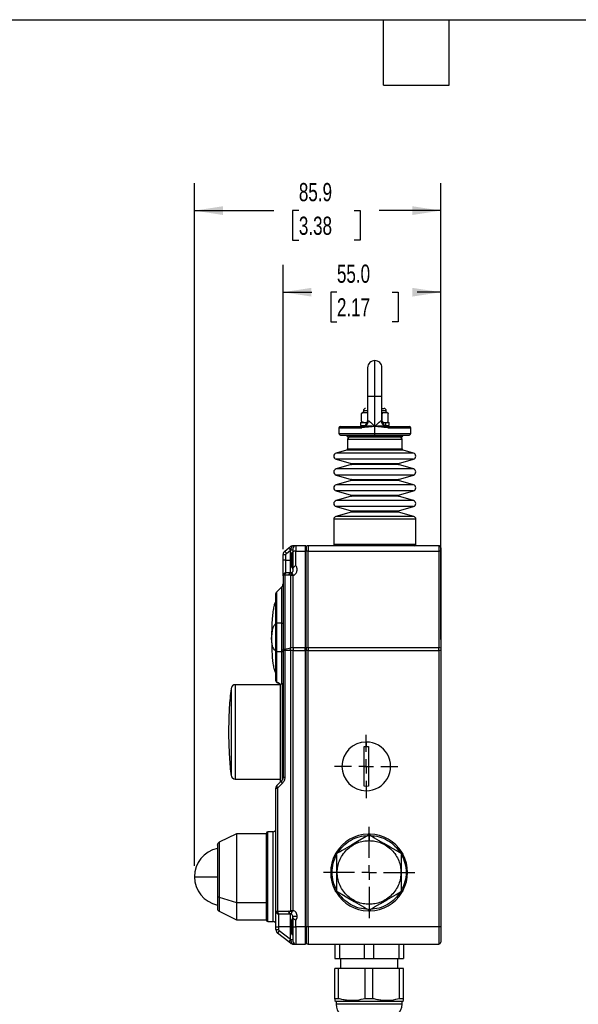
# Model space of a CAD drawing. Header units: millimetres. Extents: x 19 to 819, y 19 to 629.
# Tile 8 of 21: x 281 to 476, y 285 to 629. Entities that reach past the tile are written whole.
import ezdxf

# ---------------------------------------------------------------- set-up
doc = ezdxf.new("R2010")
doc.units = ezdxf.units.MM
doc.header["$LTSCALE"] = 3
doc.linetypes.add('CENTERX2', pattern=[20.32, 12.7, -2.54, 2.54, -2.54])
doc.layers.add('CENTER', color=40, linetype='CENTERX2')
doc.layers.add('DIMENSIONS', color=140, linetype='Continuous', lineweight=25)
doc.layers.add('TEXT', color=140, linetype='Continuous', lineweight=25)
doc.styles.add('SLDTEXTSTYLE0', font='TXT', dxfattribs={"width": 0.7})
doc.dimstyles.new('SLDDIMSTYLE0', dxfattribs={"dimtxt": 6.474023, "dimasz": 9.906, "dimexe": 0, "dimexo": 0.0625, "dimgap": 1.618506, "dimtad": 0, "dimtih": 1, "dimtoh": 1, "dimrnd": 1e-09, "dimzin": 12, "dimdsep": 46, "dimtxsty": 'SLDTEXTSTYLE0', "dimsah": 1, "dimcen": 0.09, "dimadec": 0, "dimazin": 3, "dimtfac": 1, "dimtofl": 0, "dimtmove": 0, "dimatfit": 3, "dimfxl": 0, "dimfrac": 2, "dimtolj": 1, "dimtzin": 12, "dimarcsym": 0})
doc.dimstyles.new('SLDDIMSTYLE1', dxfattribs={"dimtxt": 6.474023, "dimasz": 9.906, "dimexe": 0, "dimexo": 0.0625, "dimgap": 1.618506, "dimtad": 0, "dimtih": 1, "dimtoh": 1, "dimrnd": 1e-09, "dimzin": 4, "dimdsep": 46, "dimtxsty": 'SLDTEXTSTYLE0', "dimsah": 1, "dimcen": 0.09, "dimadec": 0, "dimazin": 1, "dimtfac": 1, "dimtofl": 0, "dimtmove": 0, "dimatfit": 3, "dimfxl": 0, "dimfrac": 2, "dimtolj": 1, "dimtzin": 12, "dimarcsym": 0})

# ---------------------------------------------------------------- blocks, each defined once
blk = doc.blocks.new('_D_6')
at = {"layer": 'DIMENSIONS'}
for p, q in [((372.6, 443.94), (372.6, 543.09)), ((427.6, 446.87), (427.6, 543.09)), ((372.6, 533.57), (382.61, 533.57)), ((391.38, 533.57), (389.21, 533.57)), ((389.21, 533.57), (389.21, 523.28)), ((410.62, 533.57), (412.79, 533.57)), ((412.79, 533.57), (412.79, 523.28)), ((427.6, 533.57), (419.39, 533.57)), ((389.21, 523.28), (391.38, 523.28)), ((412.79, 523.28), (410.62, 523.28))]:
    blk.add_line(p, q, dxfattribs=at)
for points in [[(372.6, 533.57), (382.51, 532.04), (382.51, 535.09)], [(427.6, 533.57), (417.7, 535.09), (417.7, 532.04)]]:
    blk.add_solid(points, dxfattribs=at)
at = {"layer": 'DIMENSIONS', "char_height": 6.35, "attachment_point": 1, "style": 'SLDTEXTSTYLE0'}
for s, insert in [('55.0', (391.38, 543.2)), ('2.17', (391.38, 531.47))]:
    blk.add_mtext(s, dxfattribs=dict(at, insert=insert))
blk = doc.blocks.new('_D_7')
at = {"layer": 'DIMENSIONS'}
for p, q in [((341.7, 333.44), (341.7, 571.56)), ((427.6, 412.35), (427.6, 571.56)), ((341.7, 562.04), (369.34, 562.04)), ((378.11, 562.04), (375.93, 562.04)), ((375.93, 562.04), (375.93, 551.75)), ((397.35, 562.04), (399.52, 562.04)), ((399.52, 562.04), (399.52, 551.75)), ((427.6, 562.04), (406.12, 562.04)), ((375.93, 551.75), (378.11, 551.75)), ((399.52, 551.75), (397.35, 551.75))]:
    blk.add_line(p, q, dxfattribs=at)
for points in [[(341.7, 562.04), (351.61, 560.51), (351.61, 563.56)], [(427.6, 562.04), (417.7, 563.56), (417.7, 560.51)]]:
    blk.add_solid(points, dxfattribs=at)
at = {"layer": 'DIMENSIONS', "char_height": 6.35, "attachment_point": 1, "style": 'SLDTEXTSTYLE0'}
for s, insert in [('85.9', (378.11, 571.67)), ('3.38', (378.11, 559.93))]:
    blk.add_mtext(s, dxfattribs=dict(at, insert=insert))
blk = doc.blocks.new('SW_CENTERMARKSYMBOL_0')
at = {"layer": 'CENTER', "color": 0}
for p, q in [((0, 5.08), (0, 15.94)), ((-5.08, 0), (-15.94, 0)), ((0, 0), (-2.54, 0)), ((0, 0), (0, 2.54)), ((0, 0), (0, -2.54)), ((0, 0), (2.54, 0)), ((5.08, 0), (15.94, 0)), ((0, -5.08), (0, -15.94))]:
    blk.add_line(p, q, dxfattribs=at)
blk = doc.blocks.new('SW_CENTERMARKSYMBOL_1')
at = {"layer": 'CENTER', "color": 0}
for p, q in [((0, 5.08), (0, 11.04)), ((-5.08, 0), (-11.04, 0)), ((0, 0), (-2.54, 0)), ((0, 0), (0, 2.54)), ((0, 0), (0, -2.54)), ((0, 0), (2.54, 0)), ((5.08, 0), (11.04, 0)), ((0, -5.08), (0, -11.04))]:
    blk.add_line(p, q, dxfattribs=at)

msp = doc.modelspace()

# ---------------------------------------------------------------- linework, layer by layer
for p, q in [((404.605, 497.227), (404.605, 509.727)), ((407.105, 497.227), (407.105, 507.227)), ((402.105, 497.227), (402.105, 488.727)), ((404.605, 497.227), (402.105, 497.227)), ((404.605, 486.727), (404.605, 497.227)), ((407.105, 497.227), (404.605, 497.227)), ((407.105, 488.727), (407.105, 497.227)), ((400.575, 491.627), (400.517, 491.627)), ((400.605, 492.227), (400.605, 491.627)), ((402.105, 492.227), (400.605, 492.227)), ((400.746, 491.627), (401.299, 491.627)), ((401.299, 491.627), (401.852, 491.627)), ((401.852, 491.627), (402.105, 491.582)), ((401.852, 491.627), (402.105, 491.627)), ((407.105, 493.027), (407.796, 493.027)), ((408.605, 492.227), (407.105, 492.227)), ((407.105, 491.627), (407.782, 491.627)), ((407.782, 491.627), (408.208, 491.627)), ((408.208, 491.627), (408.634, 491.627)), ((408.605, 491.627), (408.605, 492.227)), ((399.605, 488.127), (399.605, 487.027)), ((399.605, 488.127), (402.013, 488.127)), ((399.999, 488.627), (399.999, 491.127)), ((402.105, 488.727), (402.313, 488.727)), ((406.896, 488.727), (407.105, 488.727)), ((407.197, 488.127), (408.425, 488.127)), ((407.205, 488.627), (407.205, 491.127)), ((407.219, 488.127), (407.782, 488.127)), ((408.425, 487.027), (408.425, 488.127)), ((408.425, 488.127), (409.605, 488.127)), ((409.211, 488.627), (409.211, 491.127)), ((409.605, 487.027), (409.605, 488.127)), ((392.105, 486.227), (392.105, 484.227)), ((392.105, 486.227), (400.083, 486.227)), ((392.605, 486.727), (400.264, 486.727)), ((399.605, 487.027), (401.158, 487.027)), ((401.028, 486.344), (400.083, 486.227)), ((401.033, 486.821), (400.264, 486.727)), ((404.605, 484.227), (404.605, 486.727)), ((408.051, 487.027), (408.425, 487.027)), ((408.945, 486.727), (408.176, 486.821)), ((409.126, 486.227), (408.181, 486.344)), ((408.425, 487.027), (409.605, 487.027)), ((408.945, 486.727), (416.605, 486.727)), ((409.126, 486.227), (417.105, 486.227)), ((417.105, 484.227), (417.105, 486.227)), ((392.105, 484.227), (404.605, 484.227)), ((392.605, 483.727), (404.605, 483.727)), ((394.755, 483.627), (395.586, 483.627)), ((414.105, 482.127), (395.105, 482.127)), ((395.105, 482.127), (395.105, 478.94)), ((395.586, 483.627), (414.455, 483.627)), ((396.044, 483.127), (413.948, 483.127)), ((413.105, 483.127), (396.394, 483.127)), ((404.605, 483.727), (404.605, 484.227)), ((404.605, 484.227), (417.105, 484.227)), ((404.605, 483.727), (416.605, 483.727)), ((414.105, 478.94), (414.105, 482.127)), ((394.742, 478.459), (391.101, 477.415)), ((414.467, 478.459), (394.742, 478.459)), ((395.105, 478.94), (414.105, 478.94)), ((418.108, 477.415), (414.467, 478.459)), ((418.108, 477.415), (391.101, 477.415)), ((418.108, 475.301), (391.101, 475.301)), ((391.101, 475.301), (396.36, 473.793)), ((412.85, 473.793), (418.108, 475.301)), ((396.36, 473.408), (391.101, 471.901)), ((418.108, 471.901), (391.101, 471.901)), ((396.36, 473.793), (412.85, 473.793)), ((412.85, 473.408), (396.36, 473.408)), ((396.505, 473.601), (412.705, 473.601)), ((418.108, 471.901), (412.85, 473.408)), ((418.108, 469.786), (391.101, 469.786)), ((391.101, 469.786), (396.36, 468.278)), ((396.36, 467.893), (391.101, 466.386)), ((396.36, 468.278), (412.85, 468.278)), ((412.85, 467.893), (396.36, 467.893)), ((396.505, 468.086), (412.705, 468.086)), ((412.85, 468.278), (418.108, 469.786)), ((418.108, 466.386), (412.85, 467.893)), ((418.108, 466.386), (391.101, 466.386)), ((418.108, 464.271), (391.101, 464.271)), ((391.101, 464.271), (396.36, 462.763)), ((412.85, 462.763), (418.108, 464.271)), ((396.36, 462.379), (391.101, 460.871)), ((418.108, 460.871), (391.101, 460.871)), ((396.36, 462.763), (412.85, 462.763)), ((412.85, 462.379), (396.36, 462.379)), ((396.505, 462.571), (412.705, 462.571)), ((418.108, 460.871), (412.85, 462.379)), ((418.108, 458.756), (391.101, 458.756)), ((391.101, 458.756), (396.36, 457.248)), ((396.36, 457.248), (412.85, 457.248)), ((396.505, 457.056), (412.705, 457.056)), ((412.85, 457.248), (418.108, 458.756)), ((418.905, 454.374), (390.305, 454.374)), ((390.305, 454.374), (390.305, 445.627)), ((396.36, 456.864), (391.029, 455.335)), ((418.18, 455.335), (391.029, 455.335)), ((412.85, 456.864), (396.36, 456.864)), ((418.18, 455.335), (412.85, 456.864)), ((418.905, 445.627), (418.905, 454.374)), ((373.181, 443.234), (374.589, 444.334)), ((373.797, 442.446), (375.205, 443.546)), ((374.693, 444.415), (374.589, 444.334)), ((375.205, 443.546), (375.251, 443.627)), ((375.205, 440.127), (375.205, 443.546)), ((375.251, 443.627), (376.005, 443.627)), ((375.998, 445.122), (375.875, 445.107)), ((375.997, 445.122), (376.023, 445.123)), ((375.997, 445.122), (376.023, 445.123)), ((376.005, 444.127), (376.005, 442.99)), ((376.121, 445.127), (376.021, 445.098)), ((376.023, 445.123), (376.121, 445.127)), ((376.048, 445.122), (376.023, 445.123)), ((376.844, 445.127), (376.121, 445.127)), ((377.005, 445.127), (377.005, 443.232)), ((380.305, 445.127), (377.005, 445.127)), ((377.005, 438.222), (377.005, 443.232)), ((377.005, 443.232), (380.305, 443.232)), ((380.305, 445.127), (380.305, 443.232)), ((380.305, 443.232), (380.305, 409.507)), ((380.605, 443.16), (380.605, 444.827)), ((380.605, 444.427), (380.605, 443.063)), ((381.305, 445.127), (381.305, 443.232)), ((426.905, 445.127), (381.305, 445.127)), ((381.305, 409.507), (381.305, 443.232)), ((381.305, 443.232), (426.905, 443.232)), ((390.305, 445.627), (418.905, 445.627)), ((426.905, 445.127), (426.905, 443.232)), ((426.905, 443.232), (426.905, 409.507)), ((427.605, 444.427), (427.605, 443.063)), ((372.605, 442.052), (373.605, 442.052)), ((372.605, 440.127), (372.605, 442.052)), ((373.605, 440.127), (372.605, 440.127)), ((372.605, 434.627), (372.605, 440.127)), ((373.605, 440.127), (373.605, 442.052)), ((373.605, 435.627), (373.605, 440.127)), ((373.605, 440.127), (375.205, 440.127)), ((375.205, 435.627), (375.205, 440.127)), ((375.205, 440.127), (375.612, 440.127)), ((375.605, 437.627), (375.605, 442.627)), ((375.805, 437.427), (375.805, 442.827)), ((376.005, 442.99), (376.005, 436.946)), ((380.605, 409.434), (380.605, 443.16)), ((427.605, 443.063), (427.605, 409.338)), ((376.005, 436.946), (376.005, 436.427)), ((372.605, 434.627), (372.605, 408.763)), ((374.589, 434.818), (373.181, 434.818)), ((373.181, 434.818), (373.181, 409.049)), ((373.797, 435.627), (373.605, 435.627)), ((375.205, 435.627), (373.797, 435.627)), ((374.779, 434.828), (374.589, 434.818)), ((374.849, 434.837), (374.779, 434.828)), ((375.198, 434.808), (375.198, 409.43)), ((375.289, 435.632), (375.205, 435.627)), ((375.321, 435.636), (375.289, 435.632)), ((376.121, 434.681), (376.214, 434.723)), ((376.121, 409.507), (376.121, 434.681)), ((372.165, 430.788), (370.298, 428.92)), ((372.165, 418.127), (372.165, 430.788)), ((370.005, 428.213), (370.005, 418.127)), ((370.298, 428.92), (370.298, 418.127)), ((370.298, 418.127), (370.005, 418.127)), ((370.005, 418.127), (370.005, 408.127)), ((370.298, 418.127), (370.298, 408.127)), ((372.165, 418.127), (370.298, 418.127)), ((372.165, 408.127), (372.165, 418.127)), ((372.165, 418.127), (372.605, 418.127)), ((373.181, 409.049), (375.198, 409.43)), ((373.181, 408.539), (373.181, 409.049)), ((375.198, 408.539), (375.198, 409.43)), ((376.121, 409.507), (376.121, 408.539)), ((380.305, 409.507), (376.121, 409.507)), ((380.305, 408.539), (380.305, 409.507)), ((380.605, 409.434), (380.605, 409.338)), ((380.605, 408.539), (380.605, 409.434)), ((380.605, 409.338), (380.605, 408.539)), ((381.305, 409.507), (381.305, 408.539)), ((426.905, 409.507), (381.305, 409.507)), ((426.905, 408.539), (426.905, 409.507)), ((427.605, 409.338), (427.605, 408.539)), ((370.005, 408.127), (370.005, 398.258)), ((370.005, 408.127), (370.298, 408.127)), ((372.165, 408.127), (370.298, 408.127)), ((370.298, 408.127), (370.298, 397.567)), ((372.605, 408.127), (372.165, 408.127)), ((372.165, 396.93), (372.165, 408.127)), ((372.605, 408.539), (372.605, 408.763)), ((372.605, 408.539), (372.605, 364.249)), ((373.181, 408.539), (372.605, 408.539)), ((373.181, 408.539), (373.181, 364.249)), ((375.198, 408.539), (373.181, 408.539)), ((375.198, 408.539), (375.198, 317.724)), ((376.121, 408.539), (375.198, 408.539)), ((376.121, 317.937), (376.121, 408.539)), ((376.121, 408.539), (380.305, 408.539)), ((380.305, 408.539), (380.305, 312.127)), ((380.305, 408.539), (380.605, 408.539)), ((381.305, 408.539), (380.605, 408.539)), ((380.605, 312.127), (380.605, 408.539)), ((381.305, 312.127), (381.305, 408.539)), ((381.305, 408.539), (426.905, 408.539)), ((426.905, 408.539), (426.905, 312.127)), ((427.605, 408.539), (426.905, 408.539)), ((427.605, 408.539), (427.605, 312.127)), ((354.449, 395.294), (354.449, 365.048)), ((371.567, 396.627), (355.94, 396.627)), ((355.94, 396.627), (355.94, 363.722)), ((370.298, 397.567), (370.398, 397.535)), ((371.605, 396.7), (371.605, 363.127)), ((371.751, 396.853), (372.165, 396.93)), ((371.751, 362.774), (371.751, 396.853)), ((372.458, 396.927), (372.165, 396.93)), ((372.458, 363.602), (372.458, 396.927)), ((400.855, 375.077), (401.605, 375.094)), ((400.855, 361.177), (400.855, 375.077)), ((401.605, 376.627), (401.605, 375.094)), ((401.605, 375.094), (402.355, 375.077)), ((402.355, 375.077), (402.355, 361.177)), ((400.855, 368.127), (402.355, 368.127)), ((354.449, 365.048), (354.449, 364.961)), ((373.181, 364.249), (372.605, 364.249)), ((355.94, 363.722), (371.605, 363.722)), ((355.94, 363.722), (355.94, 363.627)), ((355.94, 363.627), (371.605, 363.627)), ((372.165, 363.188), (370.544, 361.567)), ((372.302, 362.127), (370.681, 360.506)), ((401.605, 361.161), (400.855, 361.177)), ((402.355, 361.177), (401.605, 361.161)), ((401.605, 361.161), (401.605, 359.627)), ((370.105, 360.506), (370.681, 360.506)), ((370.105, 317.627), (370.105, 360.506)), ((370.681, 360.506), (370.681, 317.627)), ((356.405, 344.627), (350.266, 341.633)), ((366.805, 344.627), (356.405, 344.627)), ((356.405, 344.627), (356.405, 320.689)), ((366.805, 344.777), (366.805, 314.477)), ((366.805, 320.689), (366.805, 344.627)), ((367.305, 313.977), (367.305, 345.277)), ((369.105, 345.277), (367.305, 345.277)), ((369.105, 313.977), (369.105, 345.277)), ((402.225, 344.522), (402.383, 344.526)), ((402.383, 344.526), (402.605, 344.527)), ((402.826, 344.526), (402.605, 344.527)), ((402.605, 344.156), (402.605, 342.233)), ((402.826, 344.526), (402.984, 344.522)), ((350.266, 341.633), (350.266, 322.473)), ((390.815, 337.496), (390.891, 337.634)), ((391.112, 338.018), (391.194, 338.153)), ((391.255, 337.392), (391.255, 324.863)), ((413.955, 324.863), (413.955, 337.392)), ((414.015, 338.153), (414.097, 338.018)), ((414.319, 337.634), (414.395, 337.496)), ((341.705, 329.627), (349.665, 329.627)), ((349.705, 323.009), (349.705, 318.568)), ((390.891, 324.62), (390.815, 324.759)), ((391.194, 324.101), (391.112, 324.236)), ((414.097, 324.236), (414.015, 324.101)), ((414.395, 324.759), (414.319, 324.62)), ((350.266, 322.473), (356.405, 320.689)), ((350.266, 322.473), (350.266, 317.621)), ((356.405, 320.689), (366.805, 320.689)), ((356.405, 320.689), (356.405, 314.627)), ((366.805, 314.627), (366.805, 320.689)), ((402.605, 320.022), (402.605, 318.099)), ((350.266, 317.621), (356.405, 314.627)), ((370.105, 317.627), (370.681, 317.627)), ((370.105, 312.127), (370.105, 317.627)), ((370.681, 317.627), (374.589, 317.627)), ((371.105, 316.627), (371.297, 316.627)), ((371.105, 312.127), (371.105, 316.627)), ((371.297, 316.627), (375.205, 316.627)), ((374.693, 317.624), (374.589, 317.627)), ((375.205, 316.627), (375.251, 316.626)), ((375.205, 312.127), (375.205, 316.627)), ((402.383, 317.729), (402.225, 317.733)), ((402.605, 317.727), (402.383, 317.729)), ((402.605, 317.727), (402.826, 317.729)), ((402.984, 317.733), (402.826, 317.729)), ((356.405, 314.627), (366.805, 314.627)), ((367.305, 313.977), (369.105, 313.977)), ((375.605, 309.627), (375.605, 314.627)), ((375.805, 309.427), (375.805, 314.827)), ((376.005, 315.447), (376.005, 315.827)), ((376.005, 315.827), (377.505, 315.827)), ((376.005, 315.447), (376.005, 312.127)), ((377.005, 312.127), (377.005, 314.396)), ((370.105, 312.127), (371.105, 312.127)), ((370.105, 311.156), (370.105, 312.127)), ((370.105, 311.156), (371.105, 311.156)), ((374.589, 306.921), (370.681, 309.974)), ((375.205, 312.127), (371.105, 312.127)), ((371.105, 311.156), (371.105, 312.127)), ((375.205, 307.709), (371.297, 310.762)), ((375.205, 307.709), (375.205, 312.127)), ((375.613, 312.127), (375.205, 312.127)), ((376.005, 312.127), (377.005, 312.127)), ((376.005, 312.127), (376.005, 307.127)), ((380.305, 312.127), (377.005, 312.127)), ((377.005, 312.127), (377.005, 306.127)), ((380.305, 312.127), (380.305, 306.127)), ((380.305, 312.127), (380.605, 312.127)), ((380.605, 312.127), (380.605, 306.827)), ((381.305, 312.127), (380.605, 312.127)), ((380.605, 306.427), (380.605, 312.127)), ((426.905, 312.127), (381.305, 312.127)), ((381.305, 312.127), (381.305, 306.127)), ((426.905, 312.127), (426.905, 306.127)), ((427.605, 312.127), (426.905, 312.127)), ((427.605, 312.127), (427.605, 306.827)), ((374.693, 306.839), (374.589, 306.921)), ((375.251, 307.627), (375.205, 307.709)), ((376.005, 307.627), (375.251, 307.627)), ((375.875, 306.147), (375.998, 306.132)), ((376.023, 306.131), (375.997, 306.132)), ((376.021, 306.157), (376.121, 306.127)), ((376.121, 306.127), (376.023, 306.131)), ((376.121, 306.127), (377.095, 306.127)), ((377.005, 306.127), (380.305, 306.127)), ((381.305, 306.127), (426.905, 306.127)), ((390.605, 306.127), (390.605, 301.127)), ((392.275, 306.127), (392.275, 301.127)), ((400.935, 306.127), (400.935, 301.127)), ((404.275, 301.127), (404.275, 306.127)), ((412.935, 306.127), (412.935, 301.127)), ((414.605, 306.127), (414.605, 301.127)), ((390.605, 301.127), (392.275, 301.127)), ((392.275, 301.127), (400.935, 301.127)), ((392.605, 301.127), (392.605, 297.612)), ((400.935, 301.127), (404.275, 301.127)), ((404.275, 301.127), (412.935, 301.127)), ((412.605, 297.612), (412.605, 301.127)), ((412.935, 301.127), (414.605, 301.127)), ((390.605, 287.065), (390.605, 297.612)), ((391.947, 297.612), (390.605, 297.612)), ((391.947, 287.065), (391.947, 297.612)), ((401.262, 297.612), (391.947, 297.612)), ((401.262, 287.065), (401.262, 297.612)), ((403.947, 297.612), (401.262, 297.612)), ((403.947, 287.065), (403.947, 297.612)), ((413.262, 297.612), (403.947, 297.612)), ((413.262, 287.065), (413.262, 297.612)), ((414.605, 297.612), (413.262, 297.612)), ((414.605, 287.065), (414.605, 297.612)), ((390.605, 287.065), (390.605, 286.401)), ((391.947, 287.065), (390.605, 287.065)), ((390.605, 286.401), (391.105, 286.112)), ((391.105, 286.112), (391.105, 285.112)), ((414.105, 286.112), (391.105, 286.112)), ((403.947, 287.065), (401.262, 287.065)), ((414.605, 287.065), (413.262, 287.065)), ((414.105, 286.112), (414.605, 286.401)), ((414.105, 285.112), (414.105, 286.112)), ((414.605, 286.401), (414.605, 287.065)), ((414.105, 285.112), (391.105, 285.112))]:
    msp.add_line(p, q)
at = {"flags": 128}
for points in [[(404.605, 509.727), (404.117, 509.679), (403.648, 509.537), (403.216, 509.306), (402.837, 508.995), (402.526, 508.616), (402.295, 508.184), (402.153, 507.715), (402.105, 507.227), (402.105, 507.035), (402.105, 506.466), (402.105, 505.542), (402.105, 504.298), (402.105, 502.783), (402.105, 501.054), (402.105, 499.178), (402.105, 497.227)], [(400.083, 486.227), (400.087, 486.325), (400.097, 486.419), (400.114, 486.505), (400.136, 486.581), (400.164, 486.643), (400.195, 486.689), (400.229, 486.718), (400.264, 486.727)], [(408.945, 486.727), (408.98, 486.718), (409.014, 486.689), (409.046, 486.643), (409.073, 486.581), (409.095, 486.505), (409.112, 486.419), (409.122, 486.325), (409.126, 486.227)], [(373.181, 443.234), (373.193, 443.219), (373.228, 443.174), (373.285, 443.101), (373.361, 443.003), (373.455, 442.884), (373.561, 442.747), (373.677, 442.6), (373.797, 442.446)], [(375.205, 443.546), (375.085, 443.7), (374.969, 443.847), (374.863, 443.984), (374.769, 444.103), (374.693, 444.201), (374.636, 444.274), (374.601, 444.319), (374.589, 444.334)], [(374.693, 444.415), (374.951, 444.617), (375.09, 444.725), (375.198, 444.809)], [(372.605, 408.763), (372.614, 408.804), (372.643, 408.845), (372.691, 408.884), (372.756, 408.922), (372.84, 408.958), (372.939, 408.991), (373.053, 409.022), (373.181, 409.049)], [(402.355, 344.089), (401.82, 343.78), (400.747, 343.16), (398.612, 341.928), (396.451, 340.68), (394.796, 339.725), (393.16, 338.78), (392.238, 338.248), (391.656, 337.912), (391.505, 337.825)], [(402.239, 344.022), (402.236, 344.12), (402.234, 344.213), (402.231, 344.3), (402.229, 344.376), (402.227, 344.438), (402.226, 344.484), (402.225, 344.512), (402.225, 344.522)], [(413.705, 337.825), (413.17, 338.134), (412.097, 338.753), (409.962, 339.985), (407.801, 341.233), (406.146, 342.189), (404.51, 343.133), (403.588, 343.665), (403.006, 344.001), (402.855, 344.089)], [(402.97, 344.022), (402.973, 344.12), (402.976, 344.213), (402.978, 344.3), (402.98, 344.376), (402.982, 344.438), (402.983, 344.484), (402.984, 344.512), (402.984, 344.522)], [(391.255, 337.258), (391.169, 337.305), (391.086, 337.349), (391.01, 337.39), (390.944, 337.426), (390.889, 337.456), (390.848, 337.478), (390.823, 337.491), (390.815, 337.496)], [(391.62, 337.891), (391.537, 337.942), (391.457, 337.992), (391.384, 338.037), (391.319, 338.077), (391.266, 338.109), (391.227, 338.134), (391.203, 338.148), (391.194, 338.153)], [(413.589, 337.891), (413.672, 337.942), (413.752, 337.992), (413.826, 338.037), (413.89, 338.077), (413.943, 338.109), (413.982, 338.134), (414.007, 338.148), (414.015, 338.153)], [(413.955, 337.258), (414.04, 337.305), (414.123, 337.349), (414.199, 337.39), (414.266, 337.426), (414.32, 337.456), (414.361, 337.478), (414.386, 337.491), (414.395, 337.496)], [(391.255, 324.997), (391.169, 324.95), (391.086, 324.906), (391.01, 324.864), (390.944, 324.828), (390.889, 324.799), (390.848, 324.777), (390.823, 324.763), (390.815, 324.759)], [(391.62, 324.363), (391.537, 324.312), (391.457, 324.263), (391.384, 324.218), (391.319, 324.178), (391.266, 324.145), (391.227, 324.121), (391.203, 324.106), (391.194, 324.101)], [(391.505, 324.43), (392.04, 324.121), (393.113, 323.502), (395.247, 322.269), (397.408, 321.022), (399.064, 320.066), (400.7, 319.121), (401.621, 318.589), (402.203, 318.253), (402.355, 318.166)], [(402.855, 318.166), (403.39, 318.475), (404.463, 319.094), (406.597, 320.327), (408.758, 321.574), (410.414, 322.53), (412.05, 323.475), (412.971, 324.007), (413.553, 324.342), (413.705, 324.43)], [(414.015, 324.101), (414.007, 324.106), (413.982, 324.121), (413.943, 324.145), (413.89, 324.178), (413.826, 324.218), (413.752, 324.263), (413.672, 324.312), (413.589, 324.363)], [(413.955, 324.997), (414.04, 324.95), (414.123, 324.906), (414.199, 324.864), (414.266, 324.828), (414.32, 324.799), (414.361, 324.777), (414.386, 324.763), (414.395, 324.759)], [(370.681, 317.627), (370.693, 317.432), (370.728, 317.245), (370.785, 317.072), (370.861, 316.92), (370.955, 316.796), (371.061, 316.703), (371.177, 316.647), (371.297, 316.627)], [(375.205, 316.627), (375.085, 316.647), (374.969, 316.703), (374.863, 316.796), (374.769, 316.92), (374.693, 317.072), (374.636, 317.245), (374.601, 317.432), (374.589, 317.627)], [(374.693, 317.624), (374.698, 317.434), (374.725, 317.25), (374.773, 317.081), (374.841, 316.931), (374.926, 316.806), (375.025, 316.712), (375.135, 316.651), (375.251, 316.626)], [(402.239, 318.233), (402.236, 318.135), (402.234, 318.041), (402.231, 317.955), (402.229, 317.879), (402.227, 317.817), (402.226, 317.771), (402.225, 317.742), (402.225, 317.733)], [(402.97, 318.233), (402.973, 318.135), (402.976, 318.041), (402.978, 317.955), (402.98, 317.879), (402.982, 317.817), (402.983, 317.771), (402.984, 317.742), (402.984, 317.733)], [(371.297, 310.762), (371.177, 310.608), (371.061, 310.46), (370.955, 310.324), (370.861, 310.205), (370.785, 310.107), (370.728, 310.034), (370.693, 309.989), (370.681, 309.974)], [(375.205, 307.709), (375.085, 307.555), (374.969, 307.407), (374.863, 307.271), (374.769, 307.152), (374.693, 307.054), (374.636, 306.981), (374.601, 306.936), (374.589, 306.921)], [(374.693, 306.839), (374.95, 306.639), (375.09, 306.53), (375.198, 306.445)]]:
    msp.add_lwpolyline(points, dxfattribs=at)
for centre, radius, start, end in [((404.605, 507.227), 2.5, 359.99923, 90.00081), ((400.486, 491.127), 0.5, 90.0062, 130.32952), ((401.405, 492.227), 0.8, 90.00079, 179.99907), ((407.805, 492.227), 0.8, 0.00093, 89.99921), ((408.723, 491.127), 0.5, 49.71066, 90.00199), ((400.105, 488.727), 2, 270.00041, 359.9997), ((400.486, 488.627), 0.5, 229.8152, 270.00181), ((400.326, 488.679), 1.988, 290.84543, 1.40394), ((408.884, 488.679), 1.988, 178.59603, 249.15467), ((409.105, 488.727), 2, 180.0003, 269.99959), ((408.723, 488.627), 0.5, 269.99859, 310.26453), ((392.605, 486.227), 0.5, 90.00046, 179.99884), ((401.627, 486.576), 0.642, 157.61442, 201.2233), ((407.583, 486.576), 0.642, 338.77652, 22.38532), ((416.605, 486.227), 0.5, 0.00152, 89.99933), ((392.605, 484.227), 0.5, 179.99824, 270.00245), ((395.255, 483.627), 0.5, 179.99945, 269.99959), ((396.105, 482.127), 1, 90.00041, 179.9997), ((396.066, 483.607), 0.48, 177.58638, 267.36465), ((413.105, 482.127), 1, 0.0003, 89.99959), ((413.955, 483.627), 0.5, 270.0003, 0.00055), ((416.605, 484.227), 0.5, 269.99775, 0.00139), ((394.605, 478.94), 0.5, 286.00002, 359.99901), ((414.605, 478.94), 0.5, 180.00076, 254.00007), ((391.405, 476.358), 1.1, 105.99991, 254.00009), ((417.805, 476.358), 1.1, 285.99994, 74.00006), ((391.405, 470.843), 1.1, 106.0003, 253.9997), ((396.305, 473.601), 0.2, 359.99632, 74.00309), ((396.305, 473.601), 0.2, 286.00458, 359.99601), ((412.905, 473.601), 0.2, 105.9971, 180.0042), ((412.905, 473.601), 0.2, 180.00348, 253.99522), ((417.805, 470.843), 1.1, 286.00033, 73.99967), ((396.305, 468.086), 0.2, 0.00399, 73.99542), ((396.305, 468.086), 0.2, 285.99691, 0.00368), ((412.905, 468.086), 0.2, 106.00478, 179.99652), ((412.905, 468.086), 0.2, 179.9958, 254.0029), ((391.405, 465.328), 1.1, 105.99991, 254.00009), ((417.805, 465.328), 1.1, 285.99994, 74.00006), ((391.405, 459.813), 1.1, 105.99991, 254.00009), ((396.305, 462.571), 0.2, 359.99632, 74.00309), ((396.305, 462.571), 0.2, 286.00458, 359.99601), ((412.905, 462.571), 0.2, 105.9971, 180.0042), ((412.905, 462.571), 0.2, 180.00348, 253.99522), ((417.805, 459.813), 1.1, 285.99994, 74.00006), ((396.305, 457.056), 0.2, 0.00058, 74.00309), ((396.305, 457.056), 0.2, 285.99691, 0.00368), ((412.905, 457.056), 0.2, 105.9971, 179.99993), ((412.905, 457.056), 0.2, 179.9958, 254.0029), ((391.305, 454.374), 1, 105.99991, 179.99993), ((417.905, 454.374), 1, 0.00037, 73.99989), ((374.105, 442.052), 1.5, 128.00024, 179.99993), ((379.237, 447.04), 5.247, 210.00898, 220.56567), ((375.411, 444.445), 0.422, 59.5828, 120.4172), ((377.005, 444.127), 1, 89.99895, 180.0003), ((376.769, 442.017), 1.237, 79.0353, 128.16414), ((380.305, 444.827), 0.3, 359.99838, 90.00349), ((380.375, 442.868), 0.371, 51.83526, 100.9626), ((381.305, 444.427), 0.7, 89.99999, 179.99977), ((381.14, 442.382), 0.866, 79.03509, 128.16551), ((390.805, 445.627), 0.5, 179.99945, 269.99959), ((418.405, 445.627), 0.5, 270.00067, 0.00019), ((426.905, 444.427), 0.7, 0.0002, 90.0001), ((427.069, 442.382), 0.866, 51.83441, 100.96501), ((375.805, 442.627), 0.2, 89.99907, 180.00173), ((375.805, 443.027), 0.2, 269.99888, 0.00219), ((375.805, 437.627), 0.2, 179.99827, 270.00093), ((375.805, 437.227), 0.2, 359.99781, 90.00112), ((373.605, 434.627), 1, 90.00041, 179.9997), ((373.978, 434.851), 0.797, 103.12264, 182.35826), ((375.386, 434.851), 0.797, 103.12255, 182.35835), ((375.537, 434.911), 0.762, 108.96993, 186.2328), ((375.596, 434.935), 0.753, 111.43282, 187.46984), ((376.531, 434.257), 1.442, 129.20689, 157.54727), ((373.775, 433.807), 2.605, 20.60632, 46.89177), ((371.105, 431.849), 1.5, 314.99944, 0.00012), ((371.005, 428.213), 1, 135.00054, 179.99931), ((376.083, 404.38), 5.127, 89.57644, 99.94618), ((380.375, 409.143), 0.371, 51.8313, 100.97193), ((381.14, 408.657), 0.866, 79.03435, 128.16394), ((427.069, 408.657), 0.866, 51.83599, 100.96575), ((355.94, 395.127), 1.5, 89.99916, 173.62687), ((370.973, 398.26), 0.968, 180.11152, 225.77574), ((371.005, 398.258), 1, 180.00093, 250.18949), ((371.002, 398.266), 1, 224.76267, 249.01499), ((371.066, 398.113), 0.884, 220.84499, 248.21359), ((401.605, 368.127), 8.5, 90, 270), ((401.605, 368.127), 8.5, 269.99999, 90.00001), ((355.936, 365.219), 1.497, 186.56123, 270.13999), ((355.94, 365.127), 1.5, 186.373, 270.00033), ((371.605, 360.506), 1.5, 134.99999, 180.00014), ((371.356, 361.133), 0.921, 151.86645, 222.87104), ((372.103, 363.127), 0.498, 180.01197, 225.08829), ((372.977, 362.754), 0.921, 151.86667, 222.87082), ((367.305, 344.777), 0.5, 90.00052, 179.9997), ((369.105, 346.277), 1, 269.99964, 0.00009), ((402.605, 331.127), 13.4, 91.6236, 148.3764), ((403.831, 344.213), 1.482, 167.80717, 184.78675), ((401.378, 344.213), 1.482, 355.21325, 12.19283), ((402.605, 331.127), 13.4, 31.62361, 88.37639), ((350.705, 340.735), 1, 116.00023, 179.99976), ((351.805, 329.627), 10.1, 102.10589, 179.99996), ((402.605, 331.127), 13.4, 151.62366, 208.37634), ((391.886, 338.733), 1.482, 227.80889, 244.78507), ((390.659, 336.608), 1.481, 55.2104, 72.19631), ((414.55, 336.608), 1.481, 107.80362, 124.78961), ((413.323, 338.733), 1.482, 295.21462, 312.19149), ((402.605, 331.127), 13.4, 331.62366, 28.37634), ((351.805, 329.627), 10.1, 180.00007, 257.96789), ((350.356, 323.13), 0.662, 190.50272, 262.21911), ((391.886, 323.523), 1.482, 115.21219, 132.19385), ((390.659, 325.647), 1.482, 287.808, 304.78528), ((402.605, 331.127), 13.4, 211.62371, 268.37629), ((402.605, 331.127), 13.4, 271.62372, 328.37628), ((414.55, 325.647), 1.482, 235.2147, 252.19207), ((413.323, 323.523), 1.482, 47.80577, 64.78812), ((350.705, 318.52), 1, 179.99981, 243.99977), ((371.105, 317.627), 1, 180.00015, 269.99995), ((376.853, 318.482), 1.82, 204.60853, 227.60119), ((375.205, 315.827), 0.8, 0.00018, 86.67619), ((403.831, 318.042), 1.482, 175.21363, 192.19232), ((401.378, 318.042), 1.482, 347.80768, 4.78637), ((367.305, 314.477), 0.5, 180.0003, 269.99948), ((369.105, 312.977), 1, 0.00006, 89.99999), ((375.805, 314.627), 0.2, 90.00089, 179.99991), ((375.805, 315.027), 0.2, 269.99888, 0.00112), ((371.605, 311.156), 1.5, 180.00018, 231.99986), ((375.805, 309.627), 0.2, 180.00115, 269.99911), ((375.805, 309.227), 0.2, 0.0007, 89.9993), ((379.237, 304.215), 5.247, 139.43425, 149.9906), ((375.411, 306.809), 0.422, 239.58056, 300.41944), ((377.005, 307.127), 1, 179.99994, 269.99995), ((380.305, 306.427), 0.3, 270.00015, 0.00011), ((381.305, 306.827), 0.7, 179.99993, 270.00001), ((426.905, 306.827), 0.7, 269.9999, 0.0001), ((396.105, 285.112), 5, 180, 270.00001), ((409.105, 285.112), 5, 269.99997, 0.00001)]:
    msp.add_arc(centre, radius, start, end)
for points, knots in [([(399.999, 491.127), (400, 491.157), (400.004, 491.214), (400.033, 491.307), (400.095, 491.418), (400.277, 491.576), (400.524, 491.624), (400.703, 491.627), (400.746, 491.627)], [0, 0, 0, 0, 0.0876953, 0.1689568, 0.2887577, 0.4639377, 0.8711369, 1, 1, 1, 1]), ([(400.164, 491.506), (400.151, 491.496), (400.104, 491.459), (400.056, 491.381), (400.016, 491.28), (400.001, 491.198), (399.999, 491.145), (399.999, 491.127)], [0, 0, 0, 0, 0.1165796, 0.4185569, 0.628145, 0.8749196, 1, 1, 1, 1]), ([(407.105, 491.34), (407.122, 491.322), (407.166, 491.278), (407.2, 491.201), (407.204, 491.145), (407.205, 491.127)], [0, 0, 0, 0, 0.3108332, 0.7780108, 1, 1, 1, 1]), ([(407.205, 491.127), (407.207, 491.157), (407.209, 491.213), (407.231, 491.305), (407.278, 491.413), (407.408, 491.568), (407.608, 491.625), (407.748, 491.627), (407.782, 491.627)], [0, 0, 0, 0, 0.1022394, 0.1955655, 0.3283373, 0.5085297, 0.8839056, 1, 1, 1, 1]), ([(408.634, 491.627), (408.766, 491.618), (408.934, 491.606), (409.093, 491.472), (409.154, 491.381), (409.193, 491.28), (409.209, 491.198), (409.21, 491.145), (409.211, 491.127)], [0, 0, 0, 0, 0.4391796, 0.5616366, 0.7114817, 0.8154813, 0.9379337, 1, 1, 1, 1]), ([(400.746, 488.127), (400.579, 488.134), (400.37, 488.143), (400.156, 488.28), (400.074, 488.371), (400.022, 488.473), (400.001, 488.556), (399.999, 488.61), (399.999, 488.627)], [0, 0, 0, 0, 0.4823675, 0.6063715, 0.74792, 0.8408227, 0.9468464, 1, 1, 1, 1]), ([(399.999, 488.627), (400, 488.598), (400.002, 488.542), (400.025, 488.45), (400.068, 488.343), (400.13, 488.281), (400.164, 488.247)], [0, 0, 0, 0, 0.2057038, 0.3934729, 0.6606072, 1, 1, 1, 1]), ([(402.313, 488.727), (402.379, 488.709), (402.553, 488.66), (402.895, 488.375), (403.599, 487.742), (404.192, 487.143), (404.605, 486.727)], [0, 0, 0, 0, 0.0660162, 0.1760954, 0.4276007, 1, 1, 1, 1]), ([(404.605, 486.727), (405.017, 487.143), (405.61, 487.742), (406.314, 488.375), (406.656, 488.66), (406.83, 488.709), (406.896, 488.727)], [0, 0, 0, 0, 0.5723925, 0.8239028, 0.9339804, 1, 1, 1, 1]), ([(407.782, 488.127), (407.65, 488.137), (407.482, 488.149), (407.324, 488.283), (407.262, 488.374), (407.223, 488.475), (407.207, 488.557), (407.206, 488.61), (407.205, 488.627)], [0, 0, 0, 0, 0.439177, 0.5616361, 0.7114804, 0.8154812, 0.9379335, 1, 1, 1, 1]), ([(409.211, 488.627), (409.209, 488.598), (409.207, 488.542), (409.185, 488.45), (409.141, 488.344), (409.08, 488.282), (409.045, 488.247)], [0, 0, 0, 0, 0.2059515, 0.3939466, 0.6614023, 1, 1, 1, 1]), ([(404.605, 486.727), (404.15, 486.691), (403.288, 486.622), (402.091, 486.524), (401.357, 486.4), (401.028, 486.344)], [0, 0, 0, 0, 0.3798983, 0.7218596, 1, 1, 1, 1]), ([(404.605, 486.727), (403.996, 486.77), (403.094, 486.832), (401.901, 486.89), (401.32, 486.843), (401.033, 486.821)], [0, 0, 0, 0, 0.5117498, 0.7591151, 1, 1, 1, 1]), ([(408.176, 486.821), (407.889, 486.843), (407.309, 486.89), (406.116, 486.832), (405.214, 486.77), (404.605, 486.727)], [0, 0, 0, 0, 0.24093538, 0.48781439, 1, 1, 1, 1]), ([(408.181, 486.344), (407.957, 486.385), (407.374, 486.492), (406.538, 486.568), (405.57, 486.652), (404.965, 486.699), (404.605, 486.727)], [0, 0, 0, 0, 0.189446, 0.4942236, 0.6987061, 1, 1, 1, 1]), ([(375.198, 444.809), (375.339, 444.901), (375.62, 445.084), (375.954, 445.113), (376.121, 445.127)], [0, 0, 0, 0, 0.5013741, 1, 1, 1, 1]), ([(375.625, 444.809), (375.584, 444.733), (375.494, 444.566), (375.402, 444.296), (375.318, 443.978), (375.276, 443.757), (375.251, 443.627)], [0, 0, 0, 0, 0.2074663, 0.45801, 0.6829148, 1, 1, 1, 1]), ([(375.522, 445.002), (375.516, 445), (375.497, 444.991), (375.421, 444.956), (375.355, 444.916), (375.301, 444.883)], [0, 0, 0, 0, 0.078348, 0.2500881, 1, 1, 1, 1]), ([(376.021, 445.098), (375.959, 445.086), (375.788, 445.052), (375.689, 444.904), (375.625, 444.809)], [0, 0, 0, 0, 0.361753, 1, 1, 1, 1]), ([(373.605, 442.052), (373.607, 442.09), (373.612, 442.165), (373.652, 442.272), (373.712, 442.37), (373.768, 442.421), (373.797, 442.446)], [0, 0, 0, 0, 0.2492288, 0.4999551, 0.7492384, 1, 1, 1, 1]), ([(376.005, 436.427), (375.997, 436.341), (375.983, 436.191), (375.882, 435.987), (375.746, 435.82), (375.617, 435.745), (375.556, 435.708)], [0, 0, 0, 0, 0.29048232, 0.49994367, 0.76043037, 1, 1, 1, 1]), ([(376.005, 436.946), (376.008, 437.008), (376.013, 437.13), (376.081, 437.324), (376.182, 437.488), (376.346, 437.687), (376.606, 437.937), (376.856, 438.116), (377.005, 438.222)], [0, 0, 0, 0, 0.1102233, 0.2167458, 0.3609913, 0.4518413, 0.6759083, 1, 1, 1, 1]), ([(376.214, 434.723), (376.355, 434.803), (376.639, 434.963), (376.998, 435.322), (377.286, 435.762), (377.469, 436.278), (377.526, 436.823), (377.455, 437.344), (377.285, 437.823), (377.098, 438.089), (377.005, 438.222)], [0, 0, 0, 0, 0.1184326, 0.2369279, 0.3666268, 0.4999983, 0.6333712, 0.7630729, 0.8815038, 1, 1, 1, 1]), ([(373.181, 434.818), (373.058, 434.797), (372.886, 434.769), (372.671, 434.719), (372.623, 434.652), (372.605, 434.627)], [0, 0, 0, 0, 0.6104578, 0.8567579, 1, 1, 1, 1]), ([(375.198, 434.808), (375.149, 434.824), (375.036, 434.86), (374.917, 434.845), (374.849, 434.837)], [0, 0, 0, 0, 0.4307434, 1, 1, 1, 1]), ([(376.121, 434.681), (375.959, 434.712), (375.654, 434.772), (375.343, 434.796), (375.198, 434.808)], [0, 0, 0, 0, 0.5300496, 1, 1, 1, 1]), ([(375.556, 435.708), (375.518, 435.692), (375.443, 435.659), (375.362, 435.643), (375.321, 435.636)], [0, 0, 0, 0, 0.49893244, 1, 1, 1, 1]), ([(375.321, 435.636), (375.361, 435.621), (375.491, 435.575), (375.567, 435.456), (375.619, 435.374)], [0, 0, 0, 0, 0.311699, 1, 1, 1, 1]), ([(375.619, 435.374), (375.693, 435.268), (375.856, 435.034), (376.028, 434.805), (376.121, 434.681)], [0, 0, 0, 0, 0.4543626, 1, 1, 1, 1]), ([(370.005, 425.529), (369.924, 425.386), (369.633, 424.874), (369.346, 423.725), (369.018, 421.978), (368.788, 419.632), (368.629, 416.619), (368.613, 414.376), (368.605, 413.127)], [0, 0, 0, 0, 0.0390633, 0.1402572, 0.2796033, 0.4644024, 0.7020101, 1, 1, 1, 1]), ([(370.005, 417.809), (369.856, 417.688), (369.538, 417.429), (369.044, 416.598), (368.659, 415.136), (368.624, 413.859), (368.605, 413.127)], [0, 0, 0, 0, 0.1133913, 0.2422123, 0.5654506, 1, 1, 1, 1]), ([(368.605, 413.127), (368.621, 411.51), (368.653, 408.475), (368.913, 404.856), (369.359, 402.438), (369.666, 401.303), (369.948, 400.793), (370.005, 400.691)], [0, 0, 0, 0, 0.3855258, 0.7232948, 0.8613033, 0.9722524, 1, 1, 1, 1]), ([(370.005, 408.446), (369.856, 408.567), (369.538, 408.826), (369.044, 409.656), (368.659, 411.119), (368.624, 412.395), (368.605, 413.127)], [0, 0, 0, 0, 0.1133909, 0.2422116, 0.5654489, 1, 1, 1, 1]), ([(354.47, 395.132), (354.343, 394.048), (353.961, 390.798), (353.664, 385.344), (353.55, 378.785), (353.803, 372.217), (354.107, 367.655), (354.42, 365.299), (354.443, 365.12)], [0, 0, 0, 0, 0.108837, 0.3263787, 0.5444146, 0.7629478, 0.9819831, 1, 1, 1, 1]), ([(370.298, 397.567), (370.351, 397.513), (370.459, 397.408), (370.597, 397.348), (370.666, 397.318)], [0, 0, 0, 0, 0.5015056, 1, 1, 1, 1]), ([(371.605, 396.699), (371.576, 396.733), (371.518, 396.805), (371.395, 396.935), (371.239, 397.075), (371.056, 397.21), (370.789, 397.381), (370.563, 397.47), (370.398, 397.535)], [0, 0, 0, 0, 0.0906405, 0.1848684, 0.3612781, 0.5135066, 0.6426133, 1, 1, 1, 1]), ([(370.643, 397.326), (370.657, 397.321), (370.69, 397.309), (370.722, 397.298), (370.741, 397.291)], [0, 0, 0, 0, 0.4386641, 1, 1, 1, 1]), ([(370.74, 397.291), (370.833, 397.253), (370.978, 397.194), (371.155, 397.083), (371.263, 397.005), (371.347, 396.934), (371.398, 396.888), (371.428, 396.857), (371.436, 396.849)], [0, 0, 0, 0, 0.3639904, 0.5633998, 0.7524683, 0.8433627, 0.9610166, 1, 1, 1, 1]), ([(371.436, 396.849), (371.441, 396.843), (371.461, 396.824), (371.492, 396.789), (371.528, 396.746), (371.559, 396.705), (371.579, 396.676), (371.588, 396.661), (371.589, 396.658)], [0, 0, 0, 0, 0.0975119, 0.336379, 0.5706255, 0.7851307, 0.963484, 1, 1, 1, 1]), ([(371.45, 396.852), (371.451, 396.85), (371.457, 396.844), (371.466, 396.834), (371.477, 396.82), (371.488, 396.808), (371.501, 396.793), (371.515, 396.777), (371.534, 396.755), (371.56, 396.731), (371.579, 396.695), (371.6, 396.698), (371.605, 396.699)], [0, 0, 0, 0, 0.0280279, 0.11016, 0.1891813, 0.2649157, 0.3373329, 0.4511494, 0.5538582, 0.7259233, 0.9408531, 1, 1, 1, 1]), ([(371.751, 396.853), (371.69, 396.827), (371.611, 396.793), (371.606, 396.716), (371.605, 396.7)], [0, 0, 0, 0, 0.7828094, 1, 1, 1, 1]), ([(372.605, 364.249), (372.599, 364.151), (372.588, 363.955), (372.499, 363.674), (372.363, 363.41), (372.232, 363.263), (372.165, 363.188)], [0, 0, 0, 0, 0.24836934, 0.49999964, 0.74452869, 1, 1, 1, 1]), ([(373.181, 364.249), (373.17, 364.052), (373.149, 363.659), (372.968, 363.094), (372.697, 362.567), (372.434, 362.274), (372.302, 362.127)], [0, 0, 0, 0, 0.24994151, 0.49999845, 0.74994155, 1, 1, 1, 1]), ([(371.605, 363.083), (371.61, 363.022), (371.622, 362.901), (371.694, 362.802), (371.73, 362.752)], [0, 0, 0, 0, 0.5000021, 1, 1, 1, 1]), ([(391.62, 337.891), (392.233, 338.746), (393.478, 340.481), (396.095, 342.403), (399.067, 343.708), (401.193, 343.919), (402.239, 344.022)], [0, 0, 0, 0, 0.2461279, 0.5, 0.753872, 1, 1, 1, 1]), ([(402.355, 344.089), (402.388, 344.106), (402.44, 344.132), (402.515, 344.149), (402.565, 344.155), (402.594, 344.156), (402.605, 344.156)], [0, 0, 0, 0, 0.4301199, 0.6633264, 0.8783147, 1, 1, 1, 1]), ([(402.605, 344.156), (402.624, 344.155), (402.667, 344.154), (402.753, 344.138), (402.814, 344.108), (402.855, 344.089)], [0, 0, 0, 0, 0.2259054, 0.4891208, 1, 1, 1, 1]), ([(402.97, 344.022), (404.016, 343.919), (406.142, 343.708), (409.115, 342.403), (411.731, 340.481), (412.976, 338.746), (413.589, 337.891)], [0, 0, 0, 0, 0.2461281, 0.5, 0.7538721, 1, 1, 1, 1]), ([(349.705, 340.686), (349.705, 340.697), (349.705, 340.836), (349.705, 340.006), (349.705, 339.61), (349.705, 338.405), (349.705, 337.092), (349.705, 335.378), (349.705, 333.406), (349.705, 331.231), (349.705, 328.994), (349.705, 326.823), (349.705, 324.836), (349.705, 323.587), (349.705, 323.009)], [0, 0, 0, 0, 0.00162455, 0.0217955, 0.06433917, 0.12384797, 0.20015048, 0.29652942, 0.41004405, 0.53504479, 0.66394032, 0.78865833, 0.90224815, 1, 1, 1, 1]), ([(402.605, 320.022), (401.927, 320.058), (400.532, 320.132), (398.462, 320.75), (396.472, 321.774), (394.696, 323.219), (393.253, 324.994), (392.222, 326.985), (391.627, 329.055), (391.437, 331.127), (391.627, 333.2), (392.222, 335.27), (393.253, 337.26), (394.696, 339.036), (396.472, 340.481), (398.462, 341.505), (400.532, 342.123), (401.927, 342.197), (402.605, 342.233)], [0, 0, 0, 0, 0.05825801, 0.1200056, 0.18432033, 0.25000001, 0.31567964, 0.37999433, 0.44174193, 0.50000005, 0.55825796, 0.62000556, 0.68432044, 0.75000007, 0.81567961, 0.87999434, 0.94174199, 1, 1, 1, 1]), ([(402.605, 342.233), (403.282, 342.197), (404.677, 342.123), (406.747, 341.505), (408.738, 340.481), (410.514, 339.036), (411.956, 337.26), (412.987, 335.27), (413.582, 333.2), (413.773, 331.127), (413.582, 329.055), (412.987, 326.985), (411.956, 324.994), (410.514, 323.219), (408.738, 321.774), (406.747, 320.75), (404.677, 320.132), (403.282, 320.058), (402.605, 320.022)], [0, 0, 0, 0, 0.058258, 0.1200057, 0.1843204, 0.25, 0.3156796, 0.3799944, 0.441742, 0.5, 0.5582581, 0.6200057, 0.6843204, 0.75, 0.8156797, 0.8799944, 0.941742, 1, 1, 1, 1]), ([(391.255, 324.997), (390.821, 325.954), (389.941, 327.9), (389.585, 331.127), (389.941, 334.354), (390.821, 336.3), (391.255, 337.258)], [0, 0, 0, 0, 0.2461279, 0.5000003, 0.7538721, 1, 1, 1, 1]), ([(391.112, 338.018), (391.075, 337.955), (390.999, 337.828), (390.927, 337.699), (390.891, 337.634)], [0, 0, 0, 0, 0.49998746, 1, 1, 1, 1]), ([(391.255, 337.392), (391.257, 337.429), (391.261, 337.487), (391.283, 337.56), (391.304, 337.611), (391.329, 337.656), (391.361, 337.701), (391.414, 337.764), (391.469, 337.801), (391.505, 337.825)], [0, 0, 0, 0, 0.2151127, 0.3286104, 0.4378988, 0.5319555, 0.6227897, 0.756263, 1, 1, 1, 1]), ([(413.705, 337.825), (413.736, 337.804), (413.784, 337.772), (413.836, 337.716), (413.87, 337.672), (413.896, 337.628), (413.92, 337.578), (413.947, 337.5), (413.952, 337.434), (413.955, 337.392)], [0, 0, 0, 0, 0.2151125, 0.3286076, 0.4378984, 0.5319527, 0.6227917, 0.7562502, 1, 1, 1, 1]), ([(413.955, 337.258), (414.388, 336.3), (415.269, 334.354), (415.624, 331.127), (415.269, 327.9), (414.388, 325.954), (413.955, 324.997)], [0, 0, 0, 0, 0.246128, 0.4999997, 0.753872, 1, 1, 1, 1]), ([(414.097, 338.018), (414.135, 337.955), (414.21, 337.828), (414.282, 337.699), (414.319, 337.634)], [0, 0, 0, 0, 0.4999882, 1, 1, 1, 1]), ([(391.112, 324.236), (391.075, 324.3), (390.999, 324.427), (390.927, 324.556), (390.891, 324.62)], [0, 0, 0, 0, 0.500002, 1, 1, 1, 1]), ([(391.505, 324.43), (391.473, 324.451), (391.425, 324.483), (391.373, 324.539), (391.339, 324.583), (391.313, 324.627), (391.289, 324.677), (391.262, 324.755), (391.258, 324.821), (391.255, 324.863)], [0, 0, 0, 0, 0.2151199, 0.3286167, 0.4378967, 0.5319514, 0.6227901, 0.7562631, 1, 1, 1, 1]), ([(402.239, 318.233), (401.193, 318.336), (399.067, 318.546), (396.095, 319.852), (393.478, 321.773), (392.233, 323.509), (391.62, 324.363)], [0, 0, 0, 0, 0.24612798, 0.50000009, 0.75387214, 1, 1, 1, 1]), ([(413.589, 324.363), (412.976, 323.509), (411.731, 321.773), (409.115, 319.852), (406.142, 318.546), (404.016, 318.336), (402.97, 318.233)], [0, 0, 0, 0, 0.2461279, 0.4999999, 0.753872, 1, 1, 1, 1]), ([(413.955, 324.863), (413.952, 324.826), (413.949, 324.768), (413.927, 324.695), (413.905, 324.644), (413.88, 324.599), (413.848, 324.553), (413.795, 324.491), (413.74, 324.454), (413.705, 324.43)], [0, 0, 0, 0, 0.2151131, 0.3286119, 0.4378999, 0.5319448, 0.6227788, 0.7562537, 1, 1, 1, 1]), ([(414.097, 324.236), (414.135, 324.3), (414.21, 324.427), (414.282, 324.556), (414.319, 324.62)], [0, 0, 0, 0, 0.5000028, 1, 1, 1, 1]), ([(374.693, 317.624), (374.779, 317.623), (374.913, 317.622), (375.086, 317.659), (375.162, 317.704), (375.198, 317.724)], [0, 0, 0, 0, 0.4934865, 0.7666708, 1, 1, 1, 1]), ([(375.198, 317.724), (375.343, 317.759), (375.65, 317.833), (375.959, 317.901), (376.121, 317.937)], [0, 0, 0, 0, 0.4732531, 1, 1, 1, 1]), ([(375.625, 317.138), (375.587, 317.067), (375.518, 316.937), (375.418, 316.783), (375.343, 316.666), (375.279, 316.638), (375.251, 316.626)], [0, 0, 0, 0, 0.374346, 0.6819539, 0.8602613, 1, 1, 1, 1]), ([(376.121, 317.937), (376.026, 317.801), (375.846, 317.544), (375.696, 317.268), (375.625, 317.138)], [0, 0, 0, 0, 0.5274044, 1, 1, 1, 1]), ([(377.505, 315.827), (377.487, 316.045), (377.45, 316.491), (377.153, 317.105), (376.708, 317.623), (376.314, 317.834), (376.121, 317.937)], [0, 0, 0, 0, 0.2446602, 0.5000012, 0.7553397, 1, 1, 1, 1]), ([(402.605, 318.099), (402.585, 318.1), (402.542, 318.101), (402.456, 318.117), (402.395, 318.146), (402.355, 318.166)], [0, 0, 0, 0, 0.225907, 0.4891172, 1, 1, 1, 1]), ([(402.855, 318.166), (402.821, 318.149), (402.769, 318.123), (402.694, 318.106), (402.645, 318.1), (402.615, 318.099), (402.605, 318.099)], [0, 0, 0, 0, 0.43013147, 0.66332762, 0.87830939, 1, 1, 1, 1]), ([(377.005, 314.396), (376.858, 314.499), (376.617, 314.669), (376.303, 314.924), (376.118, 315.11), (376.043, 315.25), (376.011, 315.337), (376.007, 315.4), (376.005, 315.447)], [0, 0, 0, 0, 0.3592844, 0.5899024, 0.8143264, 0.8747435, 0.9065033, 1, 1, 1, 1]), ([(377.005, 314.396), (377.149, 314.613), (377.437, 315.048), (377.482, 315.568), (377.505, 315.827)], [0, 0, 0, 0, 0.5000005, 1, 1, 1, 1]), ([(371.297, 310.762), (371.269, 310.787), (371.212, 310.838), (371.152, 310.935), (371.112, 311.042), (371.107, 311.118), (371.105, 311.156)], [0, 0, 0, 0, 0.2492355, 0.4999614, 0.7492443, 1, 1, 1, 1]), ([(376.121, 306.127), (375.954, 306.142), (375.62, 306.17), (375.339, 306.354), (375.198, 306.445)], [0, 0, 0, 0, 0.4986253, 1, 1, 1, 1]), ([(375.251, 307.627), (375.276, 307.498), (375.318, 307.277), (375.402, 306.959), (375.494, 306.69), (375.584, 306.522), (375.625, 306.445)], [0, 0, 0, 0, 0.3164297, 0.5409364, 0.792088, 1, 1, 1, 1]), ([(375.3, 306.372), (375.306, 306.368), (375.324, 306.357), (375.395, 306.313), (375.465, 306.279), (375.522, 306.252)], [0, 0, 0, 0, 0.07995905, 0.25314535, 1, 1, 1, 1]), ([(375.625, 306.445), (375.689, 306.351), (375.788, 306.203), (375.959, 306.169), (376.021, 306.157)], [0, 0, 0, 0, 0.638194, 1, 1, 1, 1]), ([(375.997, 306.132), (376.006, 306.132), (376.023, 306.131), (376.039, 306.132), (376.048, 306.132)], [0, 0, 0, 0, 0.4986757, 1, 1, 1, 1]), ([(401.262, 287.065), (400.262, 286.833), (398.242, 286.365), (395.614, 286.376), (393.514, 286.672), (392.471, 286.933), (391.947, 287.065)], [0, 0, 0, 0, 0.325847, 0.6580957, 0.8282041, 1, 1, 1, 1]), ([(413.262, 287.065), (412.262, 286.833), (410.242, 286.365), (407.614, 286.376), (405.514, 286.672), (404.471, 286.933), (403.947, 287.065)], [0, 0, 0, 0, 0.32584707, 0.65809562, 0.82820401, 1, 1, 1, 1])]:
    msp.add_open_spline(points, degree=3, knots=knots)
at = {"layer": 'TEXT'}
for p, q in [((19.05, 628.65), (819.15, 628.65)), ((407.67, 605.79), (407.67, 628.65)), ((430.53, 605.79), (430.53, 628.65)), ((407.67, 605.79), (430.53, 605.79))]:
    msp.add_line(p, q, dxfattribs=at)

# ---------------------------------------------------------------- block references
at = {"layer": 'CENTER'}
for name, p in [('SW_CENTERMARKSYMBOL_1', (401.605, 368.127)), ('SW_CENTERMARKSYMBOL_0', (402.605, 331.127))]:
    msp.add_blockref(name, p, dxfattribs=at)

# ---------------------------------------------------------------- dimensions: what is measured, and where the dimension line sits
at = {"layer": 'DIMENSIONS'}
for base, p1, p2, dimstyle, picture, middle in [((427.605, 562.035), (341.705, 329.627), (427.605, 408.539), 'SLDDIMSTYLE0', '_D_7', (387.728, 562.035)), ((372.605, 533.569), (427.605, 443.063), (372.605, 440.127), 'SLDDIMSTYLE1', '_D_6', (400.999, 533.569))]:
    dim = msp.add_linear_dim(base=base, p1=p1, p2=p2, dimstyle=dimstyle, dxfattribs=at)
    dim.commit()
    dim.dimension.update_dxf_attribs({"geometry": picture, "text_midpoint": middle, "dimtype": 160})

doc.saveas('drawing.dxf')
